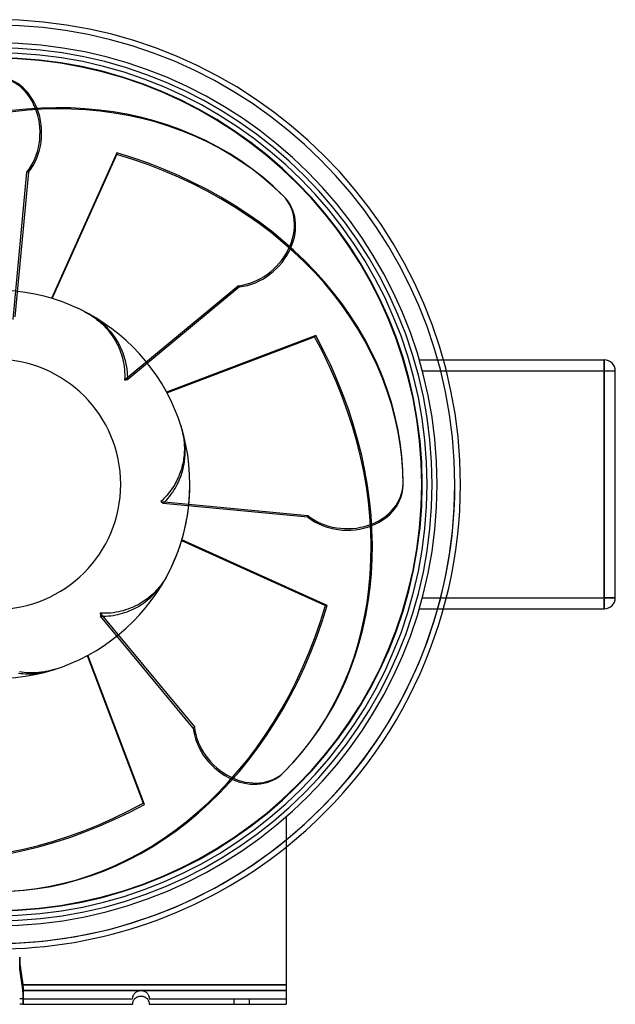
# Model space of a CAD drawing. Header units: millimetres. Extents: x -168 to 224, y -188 to 168.
# Tile 2 of 2: x 9 to 224, y -188 to 168. Entities that reach past the tile are written whole.
import ezdxf

# ---------------------------------------------------------------- set-up
doc = ezdxf.new("R2010")
doc.units = ezdxf.units.MM
doc.layers.add('HIDDEN', color=7, linetype='Continuous')
doc.layers.add('THICK', color=7, linetype='Continuous')

msp = doc.modelspace()

# ---------------------------------------------------------------- linework, layer by layer
at = {"layer": 'HIDDEN'}
for p, q in [((6.25, 59.66), (11.24, 112.83)), ((11.83, 112.83), (6.92, 60.56)), ((11.83, 112.83), (11.24, 112.83)), ((46.61, 37.77), (87.73, 71.84)), ((88.15, 71.42), (47.72, 37.93)), ((88.15, 71.42), (87.73, 71.84)), ((32.05, 62.45), (32.85, 62.03)), ((32.85, 62.03), (33.63, 61.58)), ((34.38, 61.2), (33.63, 61.62)), ((33.63, 61.58), (34.39, 61.12)), ((35.11, 60.76), (34.38, 61.2)), ((34.39, 61.12), (35.12, 60.64)), ((35.81, 60.3), (35.11, 60.76)), ((35.12, 60.64), (35.81, 60.15)), ((36.49, 59.84), (35.81, 60.3)), ((35.81, 60.15), (36.47, 59.66)), ((36.47, 59.66), (37.13, 59.14)), ((37.14, 59.37), (36.49, 59.84)), ((37.13, 59.14), (37.78, 58.58)), ((37.76, 58.88), (37.14, 59.37)), ((38.39, 58.37), (37.76, 58.88)), ((37.78, 58.58), (38.43, 57.99)), ((39.01, 57.82), (38.39, 58.37)), ((38.43, 57.99), (39.07, 57.38)), ((39.63, 57.25), (39.01, 57.82)), ((39.07, 57.38), (39.69, 56.74)), ((40.23, 56.65), (39.63, 57.25)), ((39.69, 56.74), (40.29, 56.07)), ((40.82, 56.03), (40.23, 56.65)), ((40.29, 56.07), (40.86, 55.39)), ((41.39, 55.39), (40.82, 56.03)), ((40.86, 55.39), (41.4, 54.7)), ((41.93, 54.74), (41.39, 55.39)), ((41.4, 54.7), (41.91, 54.01)), ((41.91, 54.01), (42.39, 53.31)), ((42.45, 54.07), (41.93, 54.74)), ((42.93, 53.41), (42.45, 54.07)), ((43.39, 52.74), (42.93, 53.41)), ((42.39, 53.31), (42.83, 52.61)), ((42.83, 52.61), (43.27, 51.87)), ((43.27, 51.87), (43.69, 51.1)), ((43.82, 52.07), (43.39, 52.74)), ((43.69, 51.1), (44.1, 50.29)), ((44.23, 51.37), (43.82, 52.07)), ((44.1, 50.29), (44.48, 49.46)), ((44.64, 50.63), (44.23, 51.37)), ((45.03, 49.87), (44.64, 50.63)), ((45.4, 49.08), (45.03, 49.87)), ((44.48, 49.46), (44.83, 48.62)), ((44.83, 48.62), (45.15, 47.76)), ((45.15, 47.76), (45.43, 46.91)), ((45.74, 48.28), (45.4, 49.08)), ((45.43, 46.91), (45.69, 46.06)), ((46.06, 47.46), (45.74, 48.28)), ((46.35, 46.64), (46.06, 47.46)), ((46.61, 45.81), (46.35, 46.64)), ((45.69, 46.06), (45.9, 45.22)), ((45.9, 45.22), (46.1, 44.36)), ((46.1, 44.36), (46.27, 43.45)), ((46.27, 43.45), (46.41, 42.52)), ((46.84, 45), (46.61, 45.81)), ((47.04, 44.19), (46.84, 45)), ((47.21, 43.36), (47.04, 44.19)), ((47.37, 42.5), (47.21, 43.36)), ((153.12, 45), (153.12, 45)), ((153.12, 45), (161.86, 45)), ((220, 45), (220, 45)), ((220, 41), (220, 45)), ((46.41, 42.52), (46.52, 41.57)), ((46.52, 41.57), (46.59, 40.61)), ((46.59, 40.61), (46.63, 39.65)), ((46.63, 39.65), (46.63, 38.7)), ((47.5, 41.61), (47.37, 42.5)), ((47.6, 40.7), (47.5, 41.61)), ((47.67, 39.78), (47.6, 40.7)), ((47.71, 38.85), (47.67, 39.78)), ((154.24, 41), (162.92, 41)), ((154.24, 41), (220, 41)), ((220, 41), (224, 41)), ((220, 41), (220, -41)), ((223.9, 37), (223.9, 41)), ((224, 41), (223.9, 41)), ((224, 41), (223.9, 41)), ((224, 41), (224, 41)), ((224, 41), (224, 41)), ((224, 41), (224, 41)), ((46.63, 38.7), (46.61, 37.77)), ((46.61, 37.77), (46.79, 37.8)), ((46.79, 37.8), (46.98, 37.83)), ((46.98, 37.83), (47.17, 37.86)), ((47.17, 37.86), (47.35, 37.88)), ((47.35, 37.88), (47.53, 37.91)), ((47.53, 37.91), (47.72, 37.93)), ((47.72, 37.93), (47.71, 38.85)), ((223.9, 33), (223.9, 37)), ((224, 33), (223.9, 33)), ((224, 33), (223.9, 33)), ((66.83, 21.5), (67.03, 20.85)), ((67.03, 20.85), (67.21, 20.2)), ((67.21, 20.2), (67.38, 19.56)), ((67.52, 19.2), (67.35, 19.8)), ((67.38, 19.56), (67.53, 18.92)), ((67.67, 18.61), (67.52, 19.2)), ((67.53, 18.92), (67.66, 18.28)), ((67.66, 18.28), (67.78, 17.65)), ((67.81, 18.02), (67.67, 18.61)), ((67.94, 17.44), (67.81, 18.02)), ((67.78, 17.65), (67.88, 17.03)), ((67.88, 17.03), (67.97, 16.42)), ((68.05, 16.86), (67.94, 17.44)), ((67.97, 16.42), (68.04, 15.81)), ((68.04, 15.81), (68.1, 15.17)), ((68.15, 16.29), (68.05, 16.86)), ((68.1, 15.17), (68.15, 14.53)), ((68.24, 15.72), (68.15, 16.29)), ((68.15, 14.53), (68.18, 13.88)), ((68.31, 15.17), (68.24, 15.72)), ((68.37, 14.6), (68.31, 15.17)), ((68.42, 14.02), (68.37, 14.6)), ((68.14, 11.23), (68.09, 10.56)), ((68.18, 11.89), (68.14, 11.23)), ((68.18, 13.88), (68.2, 13.22)), ((68.2, 12.55), (68.18, 11.89)), ((68.2, 13.22), (68.2, 12.55)), ((68.46, 13.43), (68.42, 14.02)), ((68.49, 12.83), (68.46, 13.43)), ((68.46, 10.4), (68.49, 11.01)), ((68.51, 12.22), (68.49, 12.83)), ((68.49, 11.01), (68.51, 11.62)), ((68.51, 11.62), (68.51, 12.22)), ((67.6, 7.4), (67.46, 6.79)), ((67.73, 8.01), (67.6, 7.4)), ((67.84, 8.63), (67.73, 8.01)), ((67.94, 9.26), (67.84, 8.63)), ((68.02, 9.91), (67.94, 9.26)), ((68.09, 10.56), (68.02, 9.91)), ((68.02, 6.85), (68.12, 7.42)), ((68.12, 7.42), (68.22, 8)), ((68.22, 8), (68.3, 8.59)), ((68.3, 8.59), (68.37, 9.19)), ((68.37, 9.19), (68.42, 9.79)), ((68.42, 9.79), (68.46, 10.4)), ((66.47, 3.63), (66.21, 3)), ((66.7, 4.27), (66.47, 3.63)), ((66.92, 4.91), (66.7, 4.27)), ((67.12, 5.54), (66.92, 4.91)), ((67.11, 3.44), (67.3, 4.02)), ((67.3, 6.17), (67.12, 5.54)), ((67.46, 6.79), (67.3, 6.17)), ((67.3, 4.02), (67.47, 4.6)), ((67.47, 4.6), (67.63, 5.17)), ((67.63, 5.17), (67.78, 5.74)), ((67.78, 5.74), (67.9, 6.29)), ((67.9, 6.29), (68.02, 6.85)), ((64.72, 0), (64.34, -0.64)), ((65.04, 0.57), (64.72, 0)), ((65.35, 1.16), (65.04, 0.57)), ((65.26, -0.74), (65.65, 0)), ((65.65, 1.76), (65.35, 1.16)), ((65.94, 2.37), (65.65, 1.76)), ((65.65, 0), (65.92, 0.56)), ((65.92, 0.56), (66.19, 1.12)), ((66.21, 3), (65.94, 2.37)), ((66.19, 1.12), (66.44, 1.7)), ((66.44, 1.7), (66.68, 2.27)), ((66.68, 2.27), (66.9, 2.86)), ((66.9, 2.86), (67.11, 3.44)), ((62.48, -3.25), (61.95, -3.9)), ((62.99, -2.6), (62.48, -3.25)), ((62.95, -4.24), (63.48, -3.54)), ((63.47, -1.95), (62.99, -2.6)), ((63.92, -1.29), (63.47, -1.95)), ((63.48, -3.54), (63.97, -2.83)), ((64.34, -0.64), (63.92, -1.29)), ((63.97, -2.83), (64.43, -2.14)), ((64.43, -2.14), (64.85, -1.45)), ((64.85, -1.45), (65.26, -0.74)), ((60.25, -5.7), (59.66, -6.25)), ((59.66, -6.25), (59.82, -6.36)), ((59.66, -6.25), (112.83, -11.24)), ((59.82, -6.36), (59.97, -6.47)), ((59.97, -6.47), (60.12, -6.58)), ((60.12, -6.58), (60.27, -6.69)), ((60.83, -5.12), (60.25, -5.7)), ((60.27, -6.69), (60.42, -6.81)), ((60.42, -6.81), (60.56, -6.92)), ((60.56, -6.92), (61.19, -6.28)), ((112.83, -11.83), (60.56, -6.92)), ((61.4, -4.52), (60.83, -5.12)), ((61.19, -6.28), (61.8, -5.62)), ((61.95, -3.9), (61.4, -4.52)), ((61.8, -5.62), (62.39, -4.94)), ((62.39, -4.94), (62.95, -4.24)), ((112.83, -11.83), (112.83, -11.24)), ((60.64, -35.12), (60.15, -35.81)), ((60.3, -35.81), (60.76, -35.11)), ((61.12, -34.39), (60.64, -35.12)), ((60.76, -35.11), (61.2, -34.38)), ((61.58, -33.63), (61.12, -34.39)), ((61.2, -34.38), (61.62, -33.63)), ((62.03, -32.85), (61.58, -33.63)), ((62.45, -32.05), (62.03, -32.85)), ((223.9, -37), (223.9, -33)), ((224, -33), (223.9, -33)), ((224, -33), (223.9, -33)), ((57.38, -39.07), (56.74, -39.69)), ((57.25, -39.63), (57.82, -39.01)), ((57.99, -38.43), (57.38, -39.07)), ((57.82, -39.01), (58.37, -38.39)), ((58.58, -37.78), (57.99, -38.43)), ((58.37, -38.39), (58.88, -37.76)), ((59.14, -37.13), (58.58, -37.78)), ((58.88, -37.76), (59.37, -37.14)), ((59.66, -36.47), (59.14, -37.13)), ((59.37, -37.14), (59.84, -36.49)), ((60.15, -35.81), (59.66, -36.47)), ((59.84, -36.49), (60.3, -35.81)), ((223.9, -41), (223.9, -37)), ((53.31, -42.39), (52.61, -42.83)), ((54.01, -41.91), (53.31, -42.39)), ((53.41, -42.93), (54.07, -42.45)), ((54.7, -41.4), (54.01, -41.91)), ((54.07, -42.45), (54.74, -41.93)), ((55.39, -40.86), (54.7, -41.4)), ((54.74, -41.93), (55.39, -41.39)), ((56.07, -40.29), (55.39, -40.86)), ((55.39, -41.39), (56.03, -40.82)), ((56.03, -40.82), (56.65, -40.23)), ((56.74, -39.69), (56.07, -40.29)), ((56.65, -40.23), (57.25, -39.63)), ((154.24, -41), (162.92, -41)), ((154.24, -41), (220, -41)), ((220, -45), (220, -41)), ((224, -41), (220, -41)), ((224, -41), (223.9, -41)), ((224, -41), (223.9, -41)), ((224, -41), (224, -41)), ((224, -41), (224, -41)), ((224, -41), (224, -41)), ((43.45, -46.27), (42.52, -46.41)), ((44.36, -46.1), (43.45, -46.27)), ((45.22, -45.9), (44.36, -46.1)), ((46.06, -45.69), (45.22, -45.9)), ((46.91, -45.43), (46.06, -45.69)), ((46.64, -46.35), (47.46, -46.06)), ((47.76, -45.15), (46.91, -45.43)), ((47.46, -46.06), (48.28, -45.74)), ((48.62, -44.83), (47.76, -45.15)), ((48.28, -45.74), (49.08, -45.4)), ((49.46, -44.48), (48.62, -44.83)), ((49.08, -45.4), (49.87, -45.03)), ((50.29, -44.1), (49.46, -44.48)), ((49.87, -45.03), (50.63, -44.64)), ((51.1, -43.69), (50.29, -44.1)), ((50.63, -44.64), (51.37, -44.23)), ((51.87, -43.27), (51.1, -43.69)), ((51.37, -44.23), (52.07, -43.82)), ((52.61, -42.83), (51.87, -43.27)), ((52.07, -43.82), (52.74, -43.39)), ((52.74, -43.39), (53.41, -42.93)), ((153.12, -45), (153.12, -45)), ((153.12, -45), (161.86, -45)), ((220, -45), (220, -45)), ((38.7, -46.63), (37.77, -46.61)), ((37.77, -46.61), (37.8, -46.79)), ((37.77, -46.61), (71.84, -87.73)), ((37.8, -46.79), (37.83, -46.98)), ((37.83, -46.98), (37.86, -47.17)), ((37.86, -47.17), (37.88, -47.35)), ((37.88, -47.35), (37.91, -47.53)), ((37.91, -47.53), (37.93, -47.72)), ((37.93, -47.72), (38.85, -47.71)), ((71.42, -88.15), (37.93, -47.72)), ((39.65, -46.63), (38.7, -46.63)), ((38.85, -47.71), (39.78, -47.67)), ((40.61, -46.59), (39.65, -46.63)), ((39.78, -47.67), (40.7, -47.6)), ((41.57, -46.52), (40.61, -46.59)), ((40.7, -47.6), (41.61, -47.5)), ((42.52, -46.41), (41.57, -46.52)), ((41.61, -47.5), (42.5, -47.37)), ((42.5, -47.37), (43.36, -47.21)), ((43.36, -47.21), (44.19, -47.04)), ((44.19, -47.04), (45, -46.84)), ((45, -46.84), (45.81, -46.61)), ((45.81, -46.61), (46.64, -46.35)), ((18.9, -67.53), (18.05, -67.71)), ((18.14, -67.79), (18.97, -67.58)), ((19.76, -67.33), (18.9, -67.53)), ((18.97, -67.58), (19.8, -67.35)), ((20.63, -67.09), (19.76, -67.33)), ((21.5, -66.83), (20.63, -67.09)), ((8.22, -68.25), (9.06, -68.35)), ((9.41, -67.96), (8.55, -67.83)), ((9.06, -68.35), (9.9, -68.43)), ((10.28, -68.06), (9.41, -67.96)), ((9.9, -68.43), (10.76, -68.48)), ((11.16, -68.14), (10.28, -68.06)), ((10.76, -68.48), (11.61, -68.51)), ((12.05, -68.18), (11.16, -68.14)), ((11.61, -68.51), (12.46, -68.5)), ((12.94, -68.2), (12.05, -68.18)), ((12.46, -68.5), (13.3, -68.47)), ((13.83, -68.18), (12.94, -68.2)), ((13.3, -68.47), (14.13, -68.42)), ((14.7, -68.14), (13.83, -68.18)), ((14.13, -68.42), (14.93, -68.34)), ((15.56, -68.07), (14.7, -68.14)), ((14.93, -68.34), (15.72, -68.24)), ((16.39, -67.97), (15.56, -68.07)), ((15.72, -68.24), (16.51, -68.11)), ((17.21, -67.86), (16.39, -67.97)), ((16.51, -68.11), (17.32, -67.96)), ((18.05, -67.71), (17.21, -67.86)), ((17.32, -67.96), (18.14, -67.79)), ((71.42, -88.15), (71.84, -87.73)), ((105, -120.2), (105, -120.2)), ((105, -120.2), (105, -120.2)), ((8.66, -171), (8.69, -172.21)), ((8.69, -172.21), (8.66, -171)), ((8.69, -174.21), (8.66, -173)), ((8.69, -172.21), (8.77, -173.47)), ((8.77, -173.47), (8.69, -172.21)), ((8.77, -175.47), (8.69, -174.21)), ((8.77, -173.47), (8.91, -174.76)), ((8.91, -174.76), (8.77, -173.47)), ((8.91, -176.76), (8.77, -175.47)), ((8.91, -174.76), (9.09, -176.04)), ((9.09, -176.04), (8.91, -174.76)), ((9.09, -178.04), (8.91, -176.76)), ((9.09, -176.04), (9.28, -177.29)), ((9.28, -177.29), (9.09, -176.04)), ((9.28, -177.29), (9.46, -178.49)), ((9.46, -178.49), (9.28, -177.29)), ((9.28, -179.29), (9.09, -178.04)), ((9.46, -180.49), (9.28, -179.29)), ((9.46, -178.49), (9.64, -179.72)), ((9.64, -179.72), (9.46, -178.49)), ((9.64, -181.72), (9.46, -180.49)), ((9.64, -179.72), (9.8, -181)), ((9.8, -181), (9.64, -179.72)), ((9.8, -181), (9.83, -181.22)), ((9.8, -181), (105, -181)), ((105, -181), (9.8, -181)), ((9.83, -181.22), (9.8, -181)), ((9.83, -181.22), (9.85, -181.45)), ((9.85, -181.45), (9.83, -181.22)), ((9.85, -181.45), (9.87, -181.67)), ((9.87, -181.67), (9.85, -181.45)), ((9.8, -183), (9.64, -181.72)), ((9.83, -183.22), (9.8, -183)), ((105, -183), (9.8, -183)), ((9.85, -183.45), (9.83, -183.22)), ((9.87, -183.67), (9.85, -183.45)), ((9.87, -181.67), (9.88, -181.89)), ((9.88, -181.89), (9.87, -181.67)), ((9.88, -183.89), (9.87, -183.67)), ((9.88, -181.89), (9.9, -182.11)), ((9.9, -182.11), (9.88, -181.89)), ((9.9, -184.11), (9.88, -183.89)), ((9.9, -182.11), (9.91, -182.33)), ((9.91, -182.33), (9.9, -182.11)), ((9.91, -184.33), (9.9, -184.11)), ((9.91, -182.33), (9.92, -182.54)), ((9.92, -182.54), (9.91, -182.33)), ((9.92, -184.54), (9.91, -184.33)), ((9.92, -182.54), (9.93, -182.75)), ((9.93, -182.76), (9.92, -182.54)), ((9.93, -184.76), (9.92, -184.54)), ((9.93, -182.75), (9.94, -182.96)), ((9.94, -182.97), (9.93, -182.76)), ((9.94, -184.97), (9.93, -184.76)), ((9.94, -182.96), (9.94, -183.17)), ((9.94, -183.17), (9.94, -182.97)), ((9.94, -183.17), (9.95, -183.37)), ((9.95, -183.37), (9.94, -183.17)), ((9.94, -185.17), (9.94, -184.97)), ((9.95, -183.37), (9.95, -183.56)), ((9.95, -183.57), (9.95, -183.37)), ((9.95, -183.56), (9.96, -183.75)), ((9.96, -183.76), (9.95, -183.57)), ((9.96, -183.75), (9.96, -183.94)), ((9.96, -183.94), (9.96, -183.76)), ((9.96, -183.94), (9.96, -184.11)), ((9.96, -184.12), (9.96, -183.94)), ((9.96, -184.11), (9.96, -184.29)), ((9.96, -184.29), (9.96, -184.12)), ((9.96, -184.29), (9.96, -184.45)), ((9.96, -184.46), (9.96, -184.29)), ((9.96, -184.45), (9.96, -184.61)), ((9.96, -184.62), (9.96, -184.46)), ((9.96, -184.61), (9.96, -184.76)), ((9.96, -184.77), (9.96, -184.62)), ((9.96, -184.76), (9.96, -184.91)), ((9.96, -184.91), (9.96, -184.77)), ((9.96, -184.91), (9.96, -185.04)), ((9.96, -185.05), (9.96, -184.91)), ((9.96, -185.04), (9.96, -185.17)), ((9.96, -185.17), (9.96, -185.05)), ((49.62, -185.15), (49.67, -185)), ((49.67, -185), (49.73, -184.84)), ((49.73, -184.84), (49.81, -184.68)), ((49.81, -184.68), (49.9, -184.51)), ((49.9, -184.51), (50.01, -184.32)), ((50.01, -184.32), (50.15, -184.14)), ((50.15, -184.14), (50.3, -183.96)), ((50.3, -183.96), (50.47, -183.79)), ((50.47, -183.79), (50.66, -183.63)), ((50.66, -183.63), (50.86, -183.49)), ((50.86, -183.49), (51.09, -183.35)), ((51.09, -183.35), (51.33, -183.24)), ((51.33, -183.24), (51.58, -183.14)), ((51.58, -183.14), (51.84, -183.07)), ((51.84, -183.07), (52.11, -183.03)), ((52.11, -183.03), (52.37, -183)), ((52.37, -183), (52.63, -183)), ((52.63, -183), (52.89, -183.03)), ((52.89, -183.03), (53.16, -183.07)), ((53.16, -183.07), (53.42, -183.14)), ((53.42, -183.14), (53.67, -183.24)), ((53.67, -183.24), (53.91, -183.35)), ((53.91, -183.35), (54.14, -183.49)), ((54.14, -183.49), (54.34, -183.63)), ((54.34, -183.63), (54.53, -183.79)), ((54.53, -183.79), (54.7, -183.96)), ((54.7, -183.96), (54.85, -184.14)), ((54.85, -184.14), (54.99, -184.32)), ((54.99, -184.32), (55.1, -184.51)), ((55.1, -184.51), (55.19, -184.68)), ((55.19, -184.68), (55.27, -184.84)), ((55.27, -184.84), (55.33, -185)), ((55.33, -185), (55.38, -185.15)), ((8.69, -186), (8.66, -186)), ((8.77, -186), (8.69, -186)), ((8.91, -186), (8.77, -186)), ((9.09, -186), (8.91, -186)), ((9.28, -186), (9.09, -186)), ((9.46, -186), (9.28, -186)), ((9.64, -186), (9.46, -186)), ((9.8, -186), (9.64, -186)), ((9.83, -185.99), (9.8, -186)), ((9.8, -186), (9.83, -185.99)), ((9.8, -186), (49.5, -186)), ((9.8, -188), (9.83, -187.99)), ((9.85, -185.98), (9.83, -185.99)), ((9.83, -185.99), (9.85, -185.98)), ((9.83, -187.99), (9.85, -187.98)), ((9.87, -185.95), (9.85, -185.98)), ((9.85, -185.98), (9.87, -185.96)), ((9.85, -187.98), (9.87, -187.96)), ((9.88, -185.92), (9.87, -185.95)), ((9.87, -185.96), (9.88, -185.92)), ((9.87, -187.96), (9.88, -187.92)), ((9.9, -185.87), (9.88, -185.92)), ((9.88, -185.92), (9.9, -185.88)), ((9.88, -187.92), (9.9, -187.88)), ((9.91, -185.82), (9.9, -185.87)), ((9.9, -185.88), (9.91, -185.82)), ((9.9, -187.88), (9.91, -187.82)), ((9.92, -185.76), (9.91, -185.82)), ((9.91, -185.82), (9.92, -185.76)), ((9.91, -187.82), (9.92, -187.76)), ((9.93, -185.68), (9.92, -185.76)), ((9.92, -185.76), (9.93, -185.68)), ((9.92, -187.76), (9.93, -187.68)), ((9.94, -185.6), (9.93, -185.68)), ((9.93, -185.68), (9.94, -185.6)), ((9.93, -187.68), (9.94, -187.6)), ((9.95, -185.37), (9.94, -185.17)), ((9.95, -185.4), (9.94, -185.5)), ((9.94, -185.51), (9.95, -185.4)), ((9.94, -185.5), (9.94, -185.6)), ((9.94, -185.6), (9.94, -185.51)), ((9.94, -187.51), (9.95, -187.4)), ((9.94, -187.6), (9.94, -187.51)), ((9.96, -185.17), (9.95, -185.29)), ((9.95, -185.29), (9.96, -185.17)), ((9.95, -185.29), (9.95, -185.4)), ((9.95, -185.4), (9.95, -185.29)), ((9.95, -185.57), (9.95, -185.37)), ((9.96, -185.76), (9.95, -185.57)), ((9.95, -187.29), (9.96, -187.17)), ((9.95, -187.4), (9.95, -187.29)), ((9.96, -185.94), (9.96, -185.76)), ((9.96, -186.12), (9.96, -185.94)), ((9.96, -186.29), (9.96, -186.12)), ((9.96, -186.46), (9.96, -186.29)), ((9.96, -186.62), (9.96, -186.46)), ((9.96, -186.77), (9.96, -186.62)), ((9.96, -186.91), (9.96, -186.77)), ((9.96, -187.05), (9.96, -186.91)), ((9.96, -187.17), (9.96, -187.05)), ((49.5, -185.89), (49.51, -185.82)), ((49.5, -185.94), (49.5, -185.89)), ((49.5, -185.97), (49.5, -185.94)), ((49.5, -185.99), (49.5, -185.97)), ((49.5, -186), (49.5, -185.99)), ((49.5, -186), (49.5, -186)), ((49.5, -188), (49.5, -188)), ((49.51, -185.74), (49.52, -185.65)), ((49.51, -185.82), (49.51, -185.74)), ((49.52, -185.65), (49.53, -185.54)), ((49.53, -185.54), (49.56, -185.43)), ((49.56, -185.43), (49.58, -185.29)), ((49.58, -185.29), (49.62, -185.15)), ((55.38, -185.15), (55.42, -185.29)), ((55.42, -185.29), (55.44, -185.43)), ((55.44, -185.43), (55.47, -185.54)), ((55.47, -185.54), (55.48, -185.65)), ((55.48, -185.65), (55.49, -185.74)), ((55.49, -185.74), (55.49, -185.82)), ((55.49, -185.82), (55.5, -185.89)), ((55.5, -185.89), (55.5, -185.94)), ((55.5, -185.94), (55.5, -185.97)), ((55.5, -185.97), (55.5, -185.99)), ((55.5, -185.99), (55.5, -186)), ((55.5, -186), (105, -186)), ((55.5, -186), (55.5, -186)), ((55.5, -188), (55.5, -188)), ((86.25, -188), (86.25, -186)), ((86.25, -188), (86.25, -186)), ((91.75, -188), (91.75, -186)), ((91.75, -188), (91.75, -186)), ((105, -186), (105, -186)), ((105, -188), (105, -188))]:
    msp.add_line(p, q, dxfattribs=at)
for radius, start, end in [(166, 0, 180), (166, 0, 180), (166, 0, 180), (157.8, 0, 180), (154.2, 0, 180), (45.2, 0, 180), (166, 270, 0), (166, 270, 0), (166, 270, 0), (45.2, 270, 0), (154.2, 270, 0), (157.8, 270, 0), (166, 270, 309.237), (168, 270, 308.6822)]:
    msp.add_arc((0, 0), radius, start, end, dxfattribs=at)
for centre, major_axis, ratio, start_param, end_param in [((-0.29, 127.09), (0, -20.16), 0.809017, 0.785398, 3.141593), ((0.29, 127.09), (0, 20.16), 0.809017, -2.356194, -1.115765), ((89.66, 90.07), (-14.26, -14.26), 0.809017, 0.785398, 3.141593), ((90.07, 89.66), (14.26, 14.26), 0.809017, -2.356194, -1.115765), ((127.09, 0.29), (-20.16, 0), 0.809017, 0.785398, 3.141593), ((0, 0), (49.64, 49.64), 1, -1.259581, -0.785398), ((127.09, -0.29), (20.16, 0), 0.809017, -2.356194, -1.115765), ((89.66, -90.07), (14.26, -14.26), 0.809017, -2.356194, -1.115765), ((90.07, -89.66), (-14.26, 14.26), 0.809017, 0.785398, 3.141593)]:
    msp.add_ellipse(centre, major_axis=major_axis, ratio=ratio, start_param=start_param, end_param=end_param, dxfattribs=at)
at = {"layer": 'THICK'}
for p, q in [((43.78, 119.84), (20.12, 67.25)), ((20.36, 67.18), (43.78, 119.25)), ((43.78, 119.25), (43.78, 119.84)), ((104.33, 103.91), (103.91, 104.33)), ((115.7, 53.78), (61.79, 33.33)), ((115.28, 53.36), (115.7, 53.78)), ((61.9, 33.11), (115.28, 53.36)), ((161.86, 45), (220, 45)), ((220, 45), (220, 41)), ((162.92, 41), (220, 41)), ((220, -41), (220, 41)), ((220, 41), (224, 41)), ((224, 37), (224, 41)), ((224, -37), (224, 37)), ((147.25, -0.29), (147.25, 0.29)), ((67.18, -20.36), (119.25, -43.78)), ((119.84, -43.78), (67.25, -20.12)), ((224, -41), (224, -37)), ((162.92, -41), (220, -41)), ((220, -41), (220, -45)), ((220, -41), (224, -41)), ((119.25, -43.78), (119.84, -43.78)), ((161.86, -45), (220, -45)), ((33.11, -61.9), (53.36, -115.28)), ((53.78, -115.7), (33.33, -61.79)), ((103.91, -104.33), (104.33, -103.91)), ((53.36, -115.28), (53.78, -115.7)), ((105, -120.2), (105, -183)), ((8.66, -173), (8.69, -174.21)), ((8.69, -174.21), (8.77, -175.47)), ((8.77, -175.47), (8.91, -176.76)), ((8.91, -176.76), (9.09, -178.04)), ((9.09, -178.04), (9.28, -179.29)), ((9.28, -179.29), (9.46, -180.49)), ((9.46, -180.49), (9.64, -181.72)), ((9.64, -181.72), (9.8, -183)), ((9.8, -183), (9.83, -183.22)), ((9.8, -183), (105, -183)), ((9.83, -183.22), (9.85, -183.45)), ((9.85, -183.45), (9.87, -183.67)), ((9.87, -183.67), (9.88, -183.89)), ((9.88, -183.89), (9.9, -184.11)), ((9.9, -184.11), (9.91, -184.33)), ((9.91, -184.33), (9.92, -184.54)), ((9.92, -184.54), (9.93, -184.75)), ((9.93, -184.75), (9.94, -184.96)), ((9.94, -184.96), (9.94, -185.17)), ((51.58, -185.14), (51.84, -185.07)), ((51.84, -185.07), (52.11, -185.03)), ((52.11, -185.03), (52.37, -185)), ((52.37, -185), (52.63, -185)), ((52.63, -185), (52.89, -185.03)), ((52.89, -185.03), (53.16, -185.07)), ((53.16, -185.07), (53.42, -185.14)), ((105, -183), (105, -188)), ((8.69, -188), (8.66, -188)), ((8.77, -188), (8.69, -188)), ((8.91, -188), (8.77, -188)), ((9.09, -188), (8.91, -188)), ((9.28, -188), (9.09, -188)), ((9.46, -188), (9.28, -188)), ((9.64, -188), (9.46, -188)), ((9.8, -188), (9.64, -188)), ((9.83, -187.99), (9.8, -188)), ((9.8, -188), (49.5, -188)), ((9.85, -187.98), (9.83, -187.99)), ((9.87, -187.95), (9.85, -187.98)), ((9.88, -187.92), (9.87, -187.95)), ((9.9, -187.87), (9.88, -187.92)), ((9.91, -187.82), (9.9, -187.87)), ((9.92, -187.76), (9.91, -187.82)), ((9.93, -187.68), (9.92, -187.76)), ((9.94, -187.6), (9.93, -187.68)), ((9.94, -185.17), (9.95, -185.37)), ((9.95, -187.4), (9.94, -187.5)), ((9.94, -187.5), (9.94, -187.6)), ((9.95, -185.37), (9.95, -185.56)), ((9.95, -185.56), (9.96, -185.75)), ((9.96, -187.17), (9.95, -187.29)), ((9.95, -187.29), (9.95, -187.4)), ((9.96, -185.75), (9.96, -185.94)), ((9.96, -185.94), (9.96, -186.11)), ((9.96, -186.11), (9.96, -186.29)), ((9.96, -186.29), (9.96, -186.45)), ((9.96, -186.45), (9.96, -186.61)), ((9.96, -186.61), (9.96, -186.76)), ((9.96, -186.76), (9.96, -186.91)), ((9.96, -186.91), (9.96, -187.04)), ((9.96, -187.04), (9.96, -187.17)), ((49.5, -187.89), (49.51, -187.82)), ((49.5, -187.94), (49.5, -187.89)), ((49.5, -187.97), (49.5, -187.94)), ((49.5, -187.99), (49.5, -187.97)), ((49.5, -188), (49.5, -187.99)), ((49.51, -187.74), (49.52, -187.65)), ((49.51, -187.82), (49.51, -187.74)), ((49.52, -187.65), (49.53, -187.54)), ((49.53, -187.54), (49.56, -187.43)), ((49.56, -187.43), (49.58, -187.29)), ((49.58, -187.29), (49.62, -187.15)), ((49.62, -187.15), (49.67, -187)), ((49.67, -187), (49.73, -186.84)), ((49.73, -186.84), (49.81, -186.68)), ((49.81, -186.68), (49.9, -186.51)), ((49.9, -186.51), (50.01, -186.32)), ((50.01, -186.32), (50.15, -186.14)), ((50.15, -186.14), (50.3, -185.96)), ((50.3, -185.96), (50.47, -185.79)), ((50.47, -185.79), (50.66, -185.63)), ((50.66, -185.63), (50.86, -185.49)), ((50.86, -185.49), (51.09, -185.35)), ((51.09, -185.35), (51.33, -185.24)), ((51.33, -185.24), (51.58, -185.14)), ((53.42, -185.14), (53.67, -185.24)), ((53.67, -185.24), (53.91, -185.35)), ((53.91, -185.35), (54.14, -185.49)), ((54.14, -185.49), (54.34, -185.63)), ((54.34, -185.63), (54.53, -185.79)), ((54.53, -185.79), (54.7, -185.96)), ((54.7, -185.96), (54.85, -186.14)), ((54.85, -186.14), (54.99, -186.32)), ((54.99, -186.32), (55.1, -186.51)), ((55.1, -186.51), (55.19, -186.68)), ((55.19, -186.68), (55.27, -186.84)), ((55.27, -186.84), (55.33, -187)), ((55.33, -187), (55.38, -187.15)), ((55.38, -187.15), (55.42, -187.29)), ((55.42, -187.29), (55.44, -187.43)), ((55.44, -187.43), (55.47, -187.54)), ((55.47, -187.54), (55.48, -187.65)), ((55.48, -187.65), (55.49, -187.74)), ((55.49, -187.74), (55.49, -187.82)), ((55.49, -187.82), (55.5, -187.89)), ((55.5, -187.89), (55.5, -187.94)), ((55.5, -187.94), (55.5, -187.97)), ((55.5, -187.97), (55.5, -187.99)), ((55.5, -187.99), (55.5, -188)), ((55.5, -188), (105, -188))]:
    msp.add_line(p, q, dxfattribs=at)
for centre, radius, start, end in [((0, 0), 168, 0, 180), ((0, 0), 166, 0, 180), ((0, 0), 159.6, 0, 180), ((0, 0), 157.8, 0, 180), ((0, 0), 156, 0, 180), ((0, 0), 154.2, 0, 180), ((0, 0), 154, 0, 180), ((0, 0), 70.2, 0, 180), ((220, 41), 4, 0, 90), ((0, 0), 154, 180, 0), ((0, 0), 70.2, 180, 0), ((0, 0), 166, 309.237, 0), ((0, 0), 156, 270, 0), ((0, 0), 154.2, 270, 0), ((0, 0), 159.6, 270, 0), ((0, 0), 157.8, 270, 0), ((0, 0), 168, 308.6822, 0), ((220, -41), 4, 270, 0)]:
    msp.add_arc(centre, radius, start, end, dxfattribs=at)
for centre, major_axis, start_param, end_param in [((-7.28, -6.86), (-111.19, -111.19), -3.141593, -1.919862), ((-6.86, -7.28), (111.19, 111.19), 0, 1.22173), ((0.29, 127.09), (0, 20.16), -1.115765, 0), ((-10, 0.29), (-157.25, 0), -3.141593, -1.919862), ((-10, -0.29), (157.25, 0), 0, 1.22173), ((90.07, 89.66), (14.26, 14.26), -1.115765, 0), ((-6.86, 7.28), (-111.19, 111.19), -3.141593, -1.919862), ((-7.28, 6.86), (111.19, -111.19), 0, 1.22173), ((127.09, -0.29), (20.16, 0), -1.115765, 0), ((-0.29, 10), (0, -157.25), 0.002318, 1.22173), ((0.29, 10), (0, 157.25), -3.141593, -1.919862), ((6.86, 7.28), (-111.19, -111.19), 0, 1.22173), ((7.28, 6.86), (111.19, 111.19), -3.141593, -1.919862), ((89.66, -90.07), (14.26, -14.26), -1.115765, 0)]:
    msp.add_ellipse(centre, major_axis=major_axis, ratio=0.809017, start_param=start_param, end_param=end_param, dxfattribs=at)

doc.saveas('drawing.dxf')
